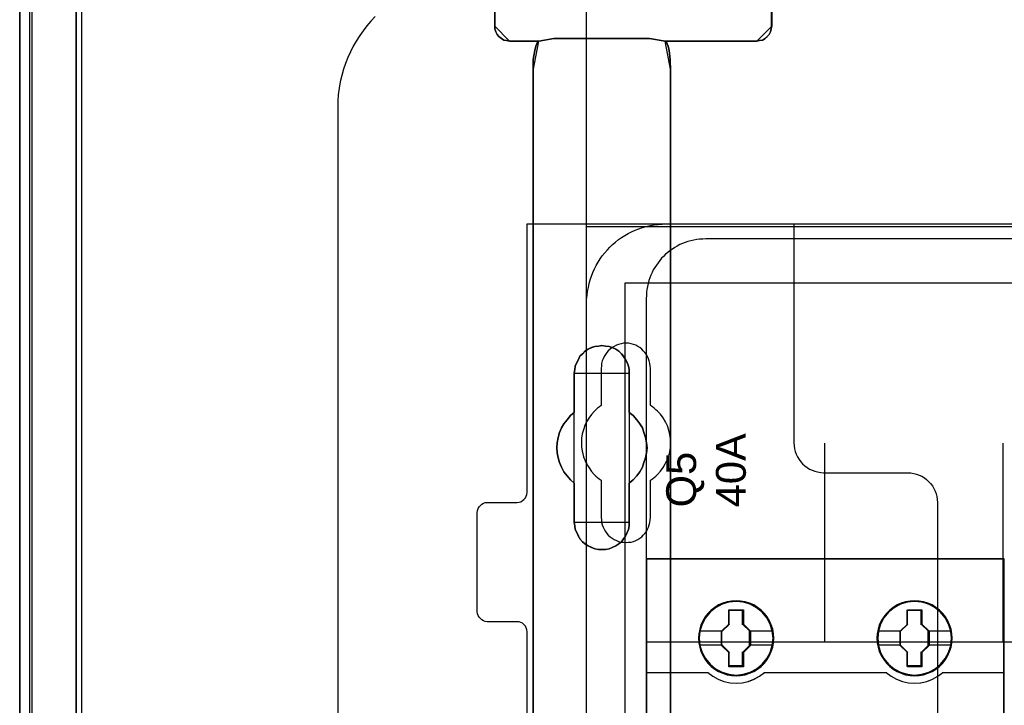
# Model space of a CAD drawing. Extents: x -558982 to 5119495, y -5290134 to 121759.
# Tile 17 of 256: x -479692 to -478702, y -24328 to -23639. Entities that reach past the tile are written whole.
import ezdxf

# ---------------------------------------------------------------- set-up
doc = ezdxf.new("R2010")
doc.units = 0
doc.header["$MEASUREMENT"] = 0
doc.layers.get('0').update_dxf_attribs({"color": 252})
for name, color, linetype in [('30', 7, 'Continuous'), ('45', 8, 'Continuous'), ('5', 7, 'Continuous'), ('50', 7, 'Continuous')]:
    doc.layers.add(name, color=color, linetype=linetype)
doc.styles.get("Standard").update_dxf_attribs({"font": 'arial.ttf', "bigfont": 'BIGFONT.SHX'})

# ---------------------------------------------------------------- blocks, each defined once
blk = doc.blocks.new('*U1040')
at = {"layer": '5', "color": 7}
for points in [[(0, -20.806875), (0, -801.193125)], [(4.692335, -801.191648), (4.692335, -20.805704)], [(4.692335, -20.805704), (4.692335, -801.191648)], [(74.60017, -390.859656), (74.60017, -415.622431), (74.548612, -415.879306), (74.497054, -416.187556), (74.342381, -416.444431), (74.13615, -416.649932), (73.929919, -416.855432), (73.67213, -417.009557), (73.362784, -417.060932), (73.104995, -417.112307), (63.876157, -417.112307), (63.979273, -417.163682), (64.082388, -417.369182), (64.185504, -417.626058), (64.288619, -418.037058), (64.391735, -418.961809), (64.443293, -420.09206), (64.443293, -743.189759)], [(50.625815, -648.762415), (50.625815, -523.253164), (50.625815, -498.747264), (50.625815, -420.09206), (50.625815, -418.961809), (50.780488, -418.037058), (50.883604, -417.626058), (50.986719, -417.369182), (51.089835, -417.163682), (51.19295, -417.112307), (48.254158, -417.112307), (47.944812, -417.060932), (47.687023, -417.009557), (47.429234, -416.855432), (47.171446, -416.649932), (47.016772, -416.444431), (46.862099, -416.187556), (46.758983, -415.879306), (46.758983, -415.622431), (46.758983, -390.859656)], [(46.758983, -390.858683), (46.758983, -415.623239), (46.758983, -415.880132), (46.862099, -416.188405), (47.016772, -416.445299), (47.171446, -416.650814), (47.429234, -416.856329), (47.687023, -417.010465), (47.944812, -417.061844), (48.254158, -417.113222), (51.19295, -417.113222), (52.688125, -416.856329), (62.329425, -416.856329), (63.876157, -417.113222), (73.104995, -417.113222), (73.362784, -417.061844), (73.67213, -417.010465), (73.929919, -416.856329), (74.13615, -416.650814), (74.342381, -416.445299), (74.497054, -416.188405), (74.548612, -415.880132), (74.60017, -415.623239), (74.60017, -390.858683)], [(64.444049, -743.189733), (64.444049, -420.09035), (64.392492, -418.960093), (64.289378, -418.035337), (64.186265, -417.624335), (64.083152, -417.367458), (63.980038, -417.161957), (63.876925, -417.110582), (62.330223, -416.853705), (62.330223, -416.853705), (52.689115, -416.853705), (51.19397, -417.110582), (51.090856, -417.161957), (50.987743, -417.367458), (50.88463, -417.624335), (50.781516, -418.035337), (50.626846, -418.960093), (50.626846, -420.09035), (50.626846, -498.745964), (50.626846, -523.251991), (50.626846, -648.761896)]]:
    blk.add_lwpolyline(points, dxfattribs=at)
at = {"layer": '5', "color": 59}
for points in [[(4.692335, -12.740183), (4.692335, -801.190946), (4.692335, -12.740183)], [(-1, -20.806406), (-1, -801.190946), (-1, -20.806406)]]:
    blk.add_lwpolyline(points, close=True, dxfattribs=at)
at = {"layer": '5', "color": 7}
for points in [[(46.758983, -390.8596), (46.758983, -415.62497), (46.758983, -390.8596)], [(74.597519, -390.8596), (74.597519, -415.62497), (74.597519, -390.8596)], [(46.758983, -415.622322), (46.758983, -415.879373), (46.862283, -416.187836), (47.017231, -416.444888), (47.17218, -416.650529), (47.430427, -416.85617), (47.688675, -417.010402), (47.946922, -417.061812), (48.256819, -417.113222), (46.758983, -415.622322)], [(73.102334, -417.113222), (73.360582, -417.061812), (73.670479, -417.010402), (73.928726, -416.85617), (74.135324, -416.650529), (74.341922, -416.444888), (74.496871, -416.187836), (74.54852, -415.879373), (74.60017, -415.622322), (73.102334, -417.113222)], [(48.254168, -417.110574), (51.194168, -417.110574), (48.254168, -417.110574)], [(51.194168, -417.110574), (51.091018, -417.16203), (50.987869, -417.367854), (50.884719, -417.625134), (50.78157, -418.036783), (50.626846, -418.962991), (50.626846, -420.095024), (51.194168, -417.110574)], [(51.194168, -417.110574), (51.091018, -417.16203), (50.987869, -417.367854), (50.884719, -417.625134), (50.78157, -418.036783), (50.626846, -418.962991), (50.626846, -420.095024), (51.194168, -417.110574)], [(51.194168, -417.110574), (51.091018, -417.16203), (50.987869, -417.367854), (50.884719, -417.625134), (50.78157, -418.036783), (50.626846, -418.962991), (50.626846, -420.095024), (51.194168, -417.110574)], [(51.194168, -417.110574), (51.091018, -417.16203), (50.987869, -417.367854), (50.884719, -417.625134), (50.78157, -418.036783), (50.626846, -418.962991), (50.626846, -420.095024), (51.194168, -417.110574)], [(51.194168, -417.110574), (51.091018, -417.16203), (50.987869, -417.367854), (50.884719, -417.625134), (50.78157, -418.036783), (50.626846, -418.962991), (50.626846, -420.095024), (51.194168, -417.110574)], [(51.194168, -417.110574), (51.091018, -417.16203), (50.987869, -417.367854), (50.884719, -417.625134), (50.78157, -418.036783), (50.626846, -418.962991), (50.626846, -420.095024), (51.194168, -417.110574)], [(51.194168, -417.110574), (51.091018, -417.16203), (50.987869, -417.367854), (50.884719, -417.625134), (50.78157, -418.036783), (50.626846, -418.962991), (50.626846, -420.095024), (51.194168, -417.110574)], [(51.194168, -417.110574), (51.091018, -417.16203), (50.987869, -417.367854), (50.884719, -417.625134), (50.78157, -418.036783), (50.626846, -418.962991), (50.626846, -420.095024), (51.194168, -417.110574)], [(51.194168, -417.110574), (51.091018, -417.16203), (50.987869, -417.367854), (50.884719, -417.625134), (50.78157, -418.036783), (50.626846, -418.962991), (50.626846, -420.095024), (51.194168, -417.110574)], [(51.194168, -417.110574), (51.091018, -417.16203), (50.987869, -417.367854), (50.884719, -417.625134), (50.78157, -418.036783), (50.626846, -418.962991), (50.626846, -420.095024), (51.194168, -417.110574)], [(51.194168, -417.110574), (51.091018, -417.16203), (50.987869, -417.367854), (50.884719, -417.625134), (50.78157, -418.036783), (50.626846, -418.962991), (50.626846, -420.095024), (51.194168, -417.110574)], [(51.194168, -417.110574), (51.091018, -417.16203), (50.987869, -417.367854), (50.884719, -417.625134), (50.78157, -418.036783), (50.626846, -418.962991), (50.626846, -420.095024), (51.194168, -417.110574)], [(51.194168, -417.110574), (51.091018, -417.16203), (50.987869, -417.367854), (50.884719, -417.625134), (50.78157, -418.036783), (50.626846, -418.962991), (50.626846, -420.095024), (51.194168, -417.110574)], [(51.194168, -417.110574), (51.091018, -417.16203), (50.987869, -417.367854), (50.884719, -417.625134), (50.78157, -418.036783), (50.626846, -418.962991), (50.626846, -420.095024), (51.194168, -417.110574)], [(51.194168, -417.110574), (51.091018, -417.16203), (50.987869, -417.367854), (50.884719, -417.625134), (50.78157, -418.036783), (50.626846, -418.962991), (50.626846, -420.095024), (51.194168, -417.110574)], [(51.194168, -417.110574), (51.091018, -417.16203), (50.987869, -417.367854), (50.884719, -417.625134), (50.78157, -418.036783), (50.626846, -418.962991), (50.626846, -420.095024), (51.194168, -417.110574)], [(51.194168, -417.110574), (51.091018, -417.16203), (50.987869, -417.367854), (50.884719, -417.625134), (50.78157, -418.036783), (50.626846, -418.962991), (50.626846, -420.095024), (51.194168, -417.110574)], [(51.194168, -417.110574), (51.091018, -417.16203), (50.987869, -417.367854), (50.884719, -417.625134), (50.78157, -418.036783), (50.626846, -418.962991), (50.626846, -420.095024), (51.194168, -417.110574)], [(51.194168, -417.110574), (51.091018, -417.16203), (50.987869, -417.367854), (50.884719, -417.625134), (50.78157, -418.036783), (50.626846, -418.962991), (50.626846, -420.095024), (51.194168, -417.110574)], [(51.194168, -417.110574), (51.091018, -417.16203), (50.987869, -417.367854), (50.884719, -417.625134), (50.78157, -418.036783), (50.626846, -418.962991), (50.626846, -420.095024), (51.194168, -417.110574)], [(51.194168, -417.110574), (51.091018, -417.16203), (50.987869, -417.367854), (50.884719, -417.625134), (50.78157, -418.036783), (50.626846, -418.962991), (50.626846, -420.095024), (51.194168, -417.110574)], [(52.689352, -416.853705), (51.191517, -417.113222), (52.689352, -416.853705)], [(51.191517, -417.110574), (51.191517, -417.110574), (51.191517, -417.110574)], [(62.331172, -416.853705), (52.686701, -416.853705), (62.331172, -416.853705)], [(63.876727, -417.113222), (62.328521, -416.853705), (63.876727, -417.113222)], [(63.874076, -417.110574), (73.104985, -417.110574), (63.874076, -417.110574)], [(64.444049, -420.095024), (64.392233, -418.962991), (64.288601, -418.036783), (64.18497, -417.625134), (64.081339, -417.367854), (63.977707, -417.16203), (63.874076, -417.110574), (64.444049, -420.095024)], [(63.874076, -417.110574), (63.874076, -417.110574), (63.874076, -417.110574)], [(64.444049, -420.095024), (64.392233, -418.962991), (64.288601, -418.036783), (64.18497, -417.625134), (64.081339, -417.367854), (63.977707, -417.16203), (63.874076, -417.110574), (64.444049, -420.095024)], [(64.444049, -420.095024), (64.392233, -418.962991), (64.288601, -418.036783), (64.18497, -417.625134), (64.081339, -417.367854), (63.977707, -417.16203), (63.874076, -417.110574), (64.444049, -420.095024)], [(64.444049, -420.095024), (64.392233, -418.962991), (64.288601, -418.036783), (64.18497, -417.625134), (64.081339, -417.367854), (63.977707, -417.16203), (63.874076, -417.110574), (64.444049, -420.095024)], [(64.444049, -420.095024), (64.392233, -418.962991), (64.288601, -418.036783), (64.18497, -417.625134), (64.081339, -417.367854), (63.977707, -417.16203), (63.874076, -417.110574), (64.444049, -420.095024)], [(64.444049, -420.095024), (64.392233, -418.962991), (64.288601, -418.036783), (64.18497, -417.625134), (64.081339, -417.367854), (63.977707, -417.16203), (63.874076, -417.110574), (64.444049, -420.095024)], [(64.444049, -420.095024), (64.392233, -418.962991), (64.288601, -418.036783), (64.18497, -417.625134), (64.081339, -417.367854), (63.977707, -417.16203), (63.874076, -417.110574), (64.444049, -420.095024)], [(64.444049, -420.095024), (64.392233, -418.962991), (64.288601, -418.036783), (64.18497, -417.625134), (64.081339, -417.367854), (63.977707, -417.16203), (63.874076, -417.110574), (64.444049, -420.095024)], [(64.444049, -420.095024), (64.392233, -418.962991), (64.288601, -418.036783), (64.18497, -417.625134), (64.081339, -417.367854), (63.977707, -417.16203), (63.874076, -417.110574), (64.444049, -420.095024)], [(64.444049, -420.095024), (64.392233, -418.962991), (64.288601, -418.036783), (64.18497, -417.625134), (64.081339, -417.367854), (63.977707, -417.16203), (63.874076, -417.110574), (64.444049, -420.095024)], [(64.444049, -420.095024), (64.392233, -418.962991), (64.288601, -418.036783), (64.18497, -417.625134), (64.081339, -417.367854), (63.977707, -417.16203), (63.874076, -417.110574), (64.444049, -420.095024)], [(64.444049, -420.095024), (64.392233, -418.962991), (64.288601, -418.036783), (64.18497, -417.625134), (64.081339, -417.367854), (63.977707, -417.16203), (63.874076, -417.110574), (64.444049, -420.095024)], [(64.444049, -420.095024), (64.392233, -418.962991), (64.288601, -418.036783), (64.18497, -417.625134), (64.081339, -417.367854), (63.977707, -417.16203), (63.874076, -417.110574), (64.444049, -420.095024)], [(64.444049, -420.095024), (64.392233, -418.962991), (64.288601, -418.036783), (64.18497, -417.625134), (64.081339, -417.367854), (63.977707, -417.16203), (63.874076, -417.110574), (64.444049, -420.095024)], [(64.444049, -420.095024), (64.392233, -418.962991), (64.288601, -418.036783), (64.18497, -417.625134), (64.081339, -417.367854), (63.977707, -417.16203), (63.874076, -417.110574), (64.444049, -420.095024)], [(64.444049, -420.095024), (64.392233, -418.962991), (64.288601, -418.036783), (64.18497, -417.625134), (64.081339, -417.367854), (63.977707, -417.16203), (63.874076, -417.110574), (64.444049, -420.095024)], [(64.444049, -420.095024), (64.392233, -418.962991), (64.288601, -418.036783), (64.18497, -417.625134), (64.081339, -417.367854), (63.977707, -417.16203), (63.874076, -417.110574), (64.444049, -420.095024)], [(64.444049, -420.095024), (64.392233, -418.962991), (64.288601, -418.036783), (64.18497, -417.625134), (64.081339, -417.367854), (63.977707, -417.16203), (63.874076, -417.110574), (64.444049, -420.095024)], [(64.444049, -420.095024), (64.392233, -418.962991), (64.288601, -418.036783), (64.18497, -417.625134), (64.081339, -417.367854), (63.977707, -417.16203), (63.874076, -417.110574), (64.444049, -420.095024)], [(64.444049, -420.095024), (64.392233, -418.962991), (64.288601, -418.036783), (64.18497, -417.625134), (64.081339, -417.367854), (63.977707, -417.16203), (63.874076, -417.110574), (64.444049, -420.095024)], [(64.444049, -420.095024), (64.392233, -418.962991), (64.288601, -418.036783), (64.18497, -417.625134), (64.081339, -417.367854), (63.977707, -417.16203), (63.874076, -417.110574), (64.444049, -420.095024)], [(50.626846, -420.092375), (50.626846, -420.092375), (50.626846, -420.092375)], [(50.626846, -420.092375), (50.626846, -498.747316), (50.626846, -420.092375)], [(64.441398, -743.18882), (64.441398, -420.092375), (64.441398, -743.18882)], [(64.441398, -420.092375), (64.441398, -420.092375), (64.441398, -420.092375)], [(56.14293, -448.090654), (56.503953, -447.936505), (56.813401, -447.833739), (57.174424, -447.782356), (57.535447, -447.730973), (57.89647, -447.782356), (58.257493, -447.833739), (58.566941, -447.936505), (58.927964, -448.090654), (59.237413, -448.296187), (59.495286, -448.553103), (59.701585, -448.810018), (59.907884, -449.118317), (60.062608, -449.426616), (60.217332, -449.786298), (60.268907, -450.14598), (60.268907, -450.505662), (60.268907, -454.462163), (60.681505, -454.770462), (61.042528, -455.181527), (61.351976, -455.592592), (61.60985, -456.003657), (61.764574, -456.466105), (61.919298, -456.979937), (62.022447, -457.493768), (62.074022, -458.007599), (62.022447, -458.521431), (61.919298, -459.035262), (61.764574, -459.49771), (61.60985, -459.960158), (61.351976, -460.422606), (61.042528, -460.833672), (60.681505, -461.244737), (60.268907, -461.553035), (60.268907, -465.509537), (60.268907, -465.869219), (60.217332, -466.2289), (60.062608, -466.537199), (59.907884, -466.896881), (59.701585, -467.153797), (59.495286, -467.462096), (59.237413, -467.667628), (58.927964, -467.873161), (58.566941, -468.02731), (58.257493, -468.18146), (57.89647, -468.232843), (57.535447, -468.232843), (57.174424, -468.232843), (56.813401, -468.18146), (56.503953, -468.02731), (56.14293, -467.873161), (55.833482, -467.667628), (55.575608, -467.462096), (55.317735, -467.153797), (55.163011, -466.896881), (55.008286, -466.537199), (54.853562, -466.2289), (54.801988, -465.869219), (54.750413, -465.509537), (54.750413, -461.553035), (54.38939, -461.244737), (54.028367, -460.833672), (53.718919, -460.422606), (53.461045, -459.960158), (53.254746, -459.49771), (53.151597, -459.035262), (53.048447, -458.521431), (52.996873, -458.007599), (53.048447, -457.493768), (53.151597, -456.979937), (53.254746, -456.466105), (53.461045, -456.003657), (53.718919, -455.592592), (54.028367, -455.181527), (54.38939, -454.770462), (54.750413, -454.462163), (54.750413, -450.505662), (54.801988, -450.14598), (54.853562, -449.786298), (55.008286, -449.426616), (55.163011, -449.118317), (55.317735, -448.810018), (55.575608, -448.553103), (55.833482, -448.296187), (56.14293, -448.090654)], [(58.927964, -448.090654), (58.566941, -447.936505), (58.257493, -447.833739), (57.89647, -447.782356), (57.535447, -447.730973), (57.174424, -447.782356), (56.813401, -447.833739), (56.503953, -447.936505), (56.14293, -448.090654), (55.833482, -448.296187), (55.575608, -448.553103), (55.317735, -448.810018), (55.163011, -449.118317), (55.008286, -449.426616), (54.853562, -449.786298), (54.801988, -450.14598), (54.750413, -450.505662), (54.750413, -454.462163), (54.38939, -454.770462), (54.028367, -455.181527), (53.718919, -455.592592), (53.461045, -456.003657), (53.254746, -456.466105), (53.151597, -456.979937), (53.048447, -457.493768), (52.996873, -458.007599), (53.048447, -458.521431), (53.151597, -459.035262), (53.254746, -459.49771), (53.461045, -459.960158), (53.718919, -460.422606), (54.028367, -460.833672), (54.38939, -461.244737), (54.750413, -461.553035), (54.750413, -465.509537), (54.801988, -465.869219), (54.853562, -466.2289), (55.008286, -466.537199), (55.163011, -466.896881), (55.317735, -467.153797), (55.575608, -467.462096), (55.833482, -467.667628), (56.14293, -467.873161), (56.503953, -468.02731), (56.813401, -468.18146), (57.174424, -468.232843), (57.535447, -468.232843), (57.89647, -468.232843), (58.257493, -468.18146), (58.566941, -468.02731), (58.927964, -467.873161), (59.237413, -467.667628), (59.495286, -467.462096), (59.701585, -467.153797), (59.907884, -466.896881), (60.062608, -466.537199), (60.217332, -466.2289), (60.268907, -465.869219), (60.268907, -465.509537), (60.268907, -461.553035), (60.681505, -461.244737), (61.042528, -460.833672), (61.351976, -460.422606), (61.60985, -459.960158), (61.764574, -459.49771), (61.919298, -459.035262), (62.022447, -458.521431), (62.074022, -458.007599), (62.022447, -457.493768), (61.919298, -456.979937), (61.764574, -456.466105), (61.60985, -456.003657), (61.351976, -455.592592), (61.042528, -455.181527), (60.681505, -454.770462), (60.268907, -454.462163), (60.268907, -450.505662), (60.268907, -450.14598), (60.217332, -449.786298), (60.062608, -449.426616), (59.907884, -449.118317), (59.701585, -448.810018), (59.495286, -448.553103), (59.237413, -448.296187), (58.927964, -448.090654)], [(58.927964, -448.090654), (58.566941, -447.936505), (58.257493, -447.833739), (57.89647, -447.782356), (57.535447, -447.730973), (57.174424, -447.782356), (56.813401, -447.833739), (56.503953, -447.936505), (56.14293, -448.090654), (55.833482, -448.296187), (55.575608, -448.553103), (55.317735, -448.810018), (55.163011, -449.118317), (55.008286, -449.426616), (54.853562, -449.786298), (54.801988, -450.14598), (54.750413, -450.505662), (54.750413, -454.462163), (54.38939, -454.770462), (54.028367, -455.181527), (53.718919, -455.592592), (53.461045, -456.003657), (53.254746, -456.466105), (53.151597, -456.979937), (53.048447, -457.493768), (52.996873, -458.007599), (53.048447, -458.521431), (53.151597, -459.035262), (53.254746, -459.49771), (53.461045, -459.960158), (53.718919, -460.422606), (54.028367, -460.833672), (54.38939, -461.244737), (54.750413, -461.553035), (54.750413, -465.509537), (54.801988, -465.869219), (54.853562, -466.2289), (55.008286, -466.537199), (55.163011, -466.896881), (55.317735, -467.153797), (55.575608, -467.462096), (55.833482, -467.667628), (56.14293, -467.873161), (56.503953, -468.02731), (56.813401, -468.18146), (57.174424, -468.232843), (57.535447, -468.232843), (57.89647, -468.232843), (58.257493, -468.18146), (58.566941, -468.02731), (58.927964, -467.873161), (59.237413, -467.667628), (59.495286, -467.462096), (59.701585, -467.153797), (59.907884, -466.896881), (60.062608, -466.537199), (60.217332, -466.2289), (60.268907, -465.869219), (60.268907, -465.509537), (60.268907, -461.553035), (60.681505, -461.244737), (61.042528, -460.833672), (61.351976, -460.422606), (61.60985, -459.960158), (61.764574, -459.49771), (61.919298, -459.035262), (62.022447, -458.521431), (62.074022, -458.007599), (62.022447, -457.493768), (61.919298, -456.979937), (61.764574, -456.466105), (61.60985, -456.003657), (61.351976, -455.592592), (61.042528, -455.181527), (60.681505, -454.770462), (60.268907, -454.462163), (60.268907, -450.505662), (60.268907, -450.14598), (60.217332, -449.786298), (60.062608, -449.426616), (59.907884, -449.118317), (59.701585, -448.810018), (59.495286, -448.553103), (59.237413, -448.296187), (58.927964, -448.090654)], [(60.268666, -450.508867), (60.268666, -450.14877), (60.217082, -449.788672), (60.062331, -449.428575), (59.90758, -449.11992), (59.701245, -448.811265), (59.49491, -448.554053), (59.236992, -448.29684), (58.927489, -448.09107), (58.566403, -447.936743), (58.256901, -447.833858), (57.895815, -447.782415), (57.534729, -447.730973), (57.173643, -447.782415), (56.812557, -447.833858), (56.503054, -447.936743), (56.141968, -448.09107), (55.832466, -448.29684), (55.574547, -448.554053), (55.316629, -448.811265), (55.161878, -449.11992), (55.007126, -449.428575), (54.852375, -449.788672), (54.800792, -450.14877), (54.749208, -450.508867), (60.268666, -450.508867)], [(54.749208, -450.506219), (54.749208, -454.462535), (54.749208, -450.506219)], [(60.266015, -454.462535), (60.266015, -450.506219), (60.266015, -454.462535)], [(54.751859, -454.459887), (54.390538, -454.768337), (54.029217, -455.179604), (53.719514, -455.590871), (53.461428, -456.002138), (53.254959, -456.464813), (53.151724, -456.978897), (53.04849, -457.492981), (52.996873, -458.007065), (53.04849, -458.521149), (53.151724, -459.035233), (53.254959, -459.497908), (53.461428, -459.960583), (53.719514, -460.423259), (54.029217, -460.834526), (54.390538, -461.245793), (54.751859, -461.554243), (54.751859, -454.459887)], [(60.266015, -461.554243), (60.679274, -461.245793), (61.040875, -460.834526), (61.350819, -460.423259), (61.609106, -459.960583), (61.764078, -459.497908), (61.91905, -459.035233), (62.022365, -458.521149), (62.074022, -458.007065), (62.022365, -457.492981), (61.91905, -456.978897), (61.764078, -456.464813), (61.609106, -456.002138), (61.350819, -455.590871), (61.040875, -455.179604), (60.679274, -454.768337), (60.266015, -454.459887), (60.266015, -461.554243)], [(54.749208, -461.551595), (54.749208, -465.507911), (54.749208, -461.551595)], [(60.266015, -465.507911), (60.266015, -461.551595), (60.266015, -465.507911)], [(54.749208, -465.507911), (54.800792, -465.867807), (54.852375, -466.227704), (55.007126, -466.536187), (55.161878, -466.896084), (55.316629, -467.153153), (55.574547, -467.461635), (55.832466, -467.667291), (56.141968, -467.872946), (56.503054, -468.027187), (56.812557, -468.181429), (57.173643, -468.232843), (57.534729, -468.232843), (57.895815, -468.232843), (58.256901, -468.181429), (58.566403, -468.027187), (58.927489, -467.872946), (59.236992, -467.667291), (59.49491, -467.461635), (59.701245, -467.153153), (59.90758, -466.896084), (60.062331, -466.536187), (60.217082, -466.227704), (60.268666, -465.867807), (60.268666, -465.507911), (54.749208, -465.507911)]]:
    blk.add_lwpolyline(points, close=True, dxfattribs=at)
at = {"layer": '50', "color": 7}
for points in [[(0.235942, -20.558787), (0.235942, -801.133213)], [(5.203985, -20.552831), (5.203985, -801.136518)], [(30.977363, -423.785117), (30.977363, -737.446126)], [(34.725883, -414.64587), (34.315086, -415.107967), (33.904289, -415.570064), (33.544842, -416.083505), (33.185395, -416.545601), (32.825948, -417.110386), (32.51785, -417.623827), (32.261102, -418.188612), (32.004354, -418.753397), (31.747606, -419.369526), (31.542208, -419.934311), (31.388159, -420.55044), (31.234111, -421.217913), (31.131411, -421.834042), (31.028712, -422.501515), (30.977363, -423.117644), (30.977363, -423.785117)], [(55.98194, -85.921426), (391.762235, -85.921426), (391.762235, -735.000783), (55.98194, -735.000783), (55.98194, -85.921426)], [(391.762235, -435.77199), (55.98194, -435.77199), (55.98194, -385.150219), (391.762235, -385.150219), (391.762235, -435.77199)], [(59.825943, -728.385739), (387.918232, -728.385739), (387.918232, -441.457538), (59.825943, -441.457538), (59.825943, -728.385739)]]:
    blk.add_lwpolyline(points, dxfattribs=at)
blk = doc.blocks.new('*U1057')
at = {"layer": '50', "color": 7}
for points in [[(56.000497, -502.523649), (56.000497, -443.506853), (56.000497, -443.086505), (56.042497, -442.687175), (56.084497, -442.287845), (56.168497, -441.888514), (56.252497, -441.489184), (56.357497, -441.110871), (56.483498, -440.753576), (56.630498, -440.375263), (56.777498, -440.017968), (56.966498, -439.68169), (57.155498, -439.345412), (57.365498, -439.009134), (57.575499, -438.71489), (57.827499, -438.39963), (58.079499, -438.105386), (58.331499, -437.832161), (58.6045, -437.579952), (58.8985, -437.327744), (59.1925, -437.075535), (59.507501, -436.865361), (59.843501, -436.655187), (60.179501, -436.466031), (60.515502, -436.276875), (60.872502, -436.129753), (61.229502, -435.982631), (61.607503, -435.856527), (61.985503, -435.75144), (62.384503, -435.667371), (62.783504, -435.583301), (63.182504, -435.541266), (63.581505, -435.520249), (64.001505, -435.499232), (383.999821, -435.499232)], [(379.969373, -436.990132), (67.968952, -436.990132), (67.674949, -437.01115), (67.359946, -437.032167), (67.065942, -437.074202), (66.771939, -437.116237), (66.477936, -437.179289), (66.183933, -437.263358), (65.91093, -437.368445), (65.637927, -437.473532), (65.364924, -437.578619), (65.112921, -437.725741), (64.860918, -437.851845), (64.629916, -438.019984), (64.377913, -438.188123), (64.167911, -438.356262), (63.936908, -438.545418), (63.726906, -438.755592), (63.537904, -438.944749), (63.348902, -439.17594), (63.1809, -439.407131), (63.012898, -439.638322), (62.844896, -439.869513), (62.697894, -440.121722), (62.571893, -440.394948), (62.466892, -440.647156), (62.340891, -440.920382), (62.25689, -441.193608), (62.172889, -441.487852), (62.109888, -441.782095), (62.046887, -442.076338), (62.025887, -442.370582), (62.004887, -442.685842), (61.983887, -443.001103), (61.983887, -577.995737)], [(379.969373, -436.990132), (67.968952, -436.990132), (67.674949, -437.011151), (67.359946, -437.03217), (67.065942, -437.074208), (66.771939, -437.116246), (66.477936, -437.179302), (66.183933, -437.263378), (65.91093, -437.368472), (65.637927, -437.473567), (65.364924, -437.578661), (65.112921, -437.725794), (64.860918, -437.851907), (64.629916, -438.020058), (64.377913, -438.188209), (64.167911, -438.35636), (63.936908, -438.54553), (63.726906, -438.755719), (63.537904, -438.944889), (63.348902, -439.176097), (63.1809, -439.407305), (63.012898, -439.638513), (62.844896, -439.869721), (62.697894, -440.121948), (62.571893, -440.395193), (62.466892, -440.64742), (62.340891, -440.920665), (62.25689, -441.193911), (62.172889, -441.488176), (62.109888, -441.78244), (62.046887, -442.076705), (62.025887, -442.370969), (62.004887, -442.686253), (61.983887, -443.001536), (61.983887, -477.51456), (386.017439, -477.51456)], [(379.969373, -436.990132), (67.968952, -436.990132), (67.674949, -437.011151), (67.359946, -437.03217), (67.065942, -437.074208), (66.771939, -437.116246), (66.477936, -437.179302), (66.183933, -437.263378), (65.91093, -437.368472), (65.637927, -437.473567), (65.364924, -437.578661), (65.112921, -437.725794), (64.860918, -437.851907), (64.629916, -438.020058), (64.377913, -438.188209), (64.167911, -438.35636), (63.936908, -438.54553), (63.726906, -438.755719), (63.537904, -438.944889), (63.348902, -439.176097), (63.1809, -439.407305), (63.012898, -439.638513), (62.844896, -439.869721), (62.697894, -440.121948), (62.571893, -440.395193), (62.466892, -440.64742), (62.340891, -440.920665), (62.25689, -441.193911), (62.172889, -441.488176), (62.109888, -441.78244), (62.046887, -442.076705), (62.025887, -442.370969), (62.004887, -442.686253), (61.983887, -443.001536), (61.983887, -477.51456), (386.017439, -477.51456)], [(79.960566, -477.55693), (79.960566, -457.544965)], [(97.87362, -477.55693), (97.87362, -457.544965)]]:
    blk.add_lwpolyline(points, dxfattribs=at)
blk = doc.blocks.new('*U1058')
at = {"layer": '30', "color": 7}
for points in [[(50.0136, -544.482416), (50.0136, -476.517071), (49.991224, -476.314459), (49.924096, -476.111846), (49.834591, -475.931746), (49.700334, -475.774158), (49.566077, -475.661595), (49.387068, -475.571545), (49.208059, -475.52652), (49.006674, -475.504007), (46.008272, -475.504007), (46.008272, -475.504007), (45.806887, -475.481495), (45.627878, -475.413957), (45.448869, -475.323907), (45.314612, -475.188832), (45.180355, -475.053757), (45.090851, -474.873656), (45.023722, -474.693556), (45.001346, -474.490943), (45.001346, -464.540403), (45.023722, -464.315277), (45.090851, -464.112664), (45.180355, -463.932564), (45.314612, -463.797489), (45.448869, -463.662414), (45.627878, -463.572364), (45.806887, -463.527338), (46.008272, -463.504826), (49.006674, -463.504826), (49.208059, -463.482313), (49.387068, -463.437288), (49.566077, -463.324726), (49.700334, -463.212163), (49.834591, -463.054575), (49.924096, -462.874475), (49.991224, -462.694375), (50.0136, -462.491762), (50.0136, -435.499232), (76.842584, -435.499232), (76.842584, -457.516491), (76.86496, -457.809154), (76.909712, -458.101817), (76.976841, -458.39448), (77.066345, -458.664631), (77.200602, -458.934781), (77.357235, -459.182419), (77.536244, -459.407544), (77.715253, -459.63267), (77.939015, -459.81277), (78.162776, -459.99287), (78.408913, -460.150458), (78.677427, -460.263021), (78.945941, -460.375583), (79.214454, -460.443121), (79.52772, -460.488146), (79.81861, -460.510659), (88.299164, -460.510659), (88.590054, -460.533171), (88.880944, -460.578196), (89.171833, -460.645734), (89.440347, -460.758297), (89.708861, -460.870859), (89.954998, -461.028447), (90.178759, -461.208547), (90.380145, -461.388648), (90.58153, -461.613773), (90.760539, -461.838898), (90.894796, -462.086536), (91.029053, -462.356687), (91.140933, -462.626837), (91.208062, -462.9195), (91.252814, -463.212163), (91.27519, -463.504826), (91.27519, -557.494662)], [(46.008272, -475.504007), (45.806887, -475.481495), (45.627878, -475.413957), (45.448869, -475.323907), (45.314612, -475.188832), (45.180355, -475.053757), (45.090851, -474.873656), (45.023722, -474.693556), (45.001346, -474.490943), (45.001346, -464.540403), (45.023722, -464.315277), (45.090851, -464.112664), (45.180355, -463.932564), (45.314612, -463.797489), (45.448869, -463.662414), (45.627878, -463.572364), (45.806887, -463.527338), (46.008272, -463.504826), (49.006674, -463.504826), (49.208059, -463.482313), (49.387068, -463.437288), (49.566077, -463.324726), (49.700334, -463.212163), (49.834591, -463.054575), (49.924096, -462.874475), (49.991224, -462.694375), (50.0136, -462.491762), (50.0136, -435.499232), (76.842584, -435.499232), (76.842584, -457.516491), (76.86496, -457.809154), (76.909712, -458.101817), (76.976841, -458.39448), (77.066345, -458.664631), (77.200602, -458.934781), (77.357235, -459.182419), (77.536244, -459.407544), (77.715253, -459.63267), (77.939015, -459.81277), (78.162776, -459.99287), (78.408913, -460.150458), (78.677427, -460.263021), (78.945941, -460.375583), (79.214454, -460.443121), (79.52772, -460.488146), (79.81861, -460.510659), (88.299164, -460.510659), (88.590054, -460.533171), (88.880944, -460.578196), (89.171833, -460.645734), (89.440347, -460.758297), (89.708861, -460.870859), (89.954998, -461.028447), (90.178759, -461.208547), (90.380145, -461.388648), (90.58153, -461.613773), (90.760539, -461.838898), (90.894796, -462.086536), (91.029053, -462.356687), (91.140933, -462.626837), (91.208062, -462.9195), (91.252814, -463.212163), (91.27519, -463.504826), (91.27519, -557.494662)], [(50.0136, -544.482416), (50.0136, -476.517071), (49.991224, -476.314459), (49.924096, -476.111846), (49.834591, -475.931746), (49.700334, -475.774158), (49.566077, -475.661595), (49.387068, -475.571545), (49.208059, -475.52652), (49.006674, -475.504007), (46.008272, -475.504007)], [(62.409659, -465.014691), (62.409659, -461.254668), (62.611125, -461.119577), (62.790205, -460.984486), (62.969286, -460.849396), (63.125981, -460.69179), (63.416987, -460.354063), (63.685608, -459.993822), (63.909458, -459.63358), (64.088539, -459.228308), (64.245234, -458.823036), (64.357159, -458.417764), (64.424315, -457.989977), (64.4467, -457.539675), (64.424315, -457.111888), (64.357159, -456.661586), (64.267619, -456.233799), (64.110924, -455.806012), (63.931843, -455.40074), (63.707993, -454.995468), (63.439372, -454.635226), (63.125981, -454.320014), (62.969286, -454.184924), (62.790205, -454.027318), (62.611125, -453.892227), (62.409659, -453.757137), (62.409659, -450.019629), (62.387274, -449.771963), (62.364889, -449.524296), (62.297734, -449.27663), (62.230579, -449.051479), (62.118653, -448.826328), (62.006728, -448.623692), (61.850032, -448.421056), (61.693337, -448.240935), (61.536642, -448.083329), (61.335176, -447.925724), (61.13371, -447.813148), (60.932245, -447.700573), (60.708394, -447.610512), (60.462159, -447.542967), (60.215923, -447.497937), (59.969687, -447.497937), (59.701066, -447.497937), (59.454831, -447.542967), (59.208595, -447.610512), (58.984745, -447.700573), (58.760894, -447.813148), (58.559428, -447.925724), (58.357963, -448.083329), (58.178882, -448.240935), (58.022187, -448.421056), (57.887876, -448.623692), (57.753566, -448.826328), (57.664026, -449.051479), (57.574486, -449.27663), (57.50733, -449.524296), (57.484945, -449.771963), (57.46256, -450.019629), (57.46256, -453.757137), (57.28348, -453.892227), (57.104399, -454.027318), (56.925319, -454.184924), (56.768623, -454.342529), (56.477618, -454.657741), (56.208997, -455.017983), (55.985146, -455.40074), (55.806066, -455.783496), (55.671755, -456.188768), (55.55983, -456.616555), (55.492675, -457.044342), (55.47029, -457.47213), (55.492675, -457.922432), (55.537445, -458.350219), (55.6046, -458.57537), (55.64937, -458.778006), (55.716525, -459.003157), (55.806066, -459.205793), (55.895606, -459.430944), (56.007531, -459.63358), (56.119457, -459.836216), (56.253767, -460.038852), (56.500003, -460.376578), (56.768623, -460.69179), (56.925319, -460.849396), (57.082014, -460.984486), (57.261095, -461.142092), (57.46256, -461.254668), (57.46256, -465.014691), (57.484945, -465.262357), (57.50733, -465.510023), (57.574486, -465.757689), (57.664026, -465.98284), (57.753566, -466.207991), (57.887876, -466.410627), (58.022187, -466.613263), (58.178882, -466.793384), (58.357963, -466.95099), (58.559428, -467.086081), (58.760894, -467.221171), (58.984745, -467.333747), (59.208595, -467.423807), (59.454831, -467.491353), (59.701066, -467.513868), (59.969687, -467.536383), (60.215923, -467.513868), (60.462159, -467.491353), (60.708394, -467.423807), (60.932245, -467.333747), (61.13371, -467.221171), (61.335176, -467.086081), (61.536642, -466.95099), (61.693337, -466.793384), (61.850032, -466.613263), (62.006728, -466.410627), (62.118653, -466.207991), (62.230579, -465.98284), (62.297734, -465.757689), (62.364889, -465.510023), (62.387274, -465.262357), (62.409659, -465.014691)]]:
    blk.add_lwpolyline(points, dxfattribs=at)
blk = doc.blocks.new('*U1059')
at = {"layer": '45', "color": 139}
for points in [[(62.013048, -469.157042), (62.013048, -551.860983)], [(62.013048, -469.157042), (97.971708, -469.157042)], [(97.902782, -469.157042), (97.902782, -551.860983)], [(70.292235, -474.339445), (71.747654, -474.339445)], [(70.292235, -475.80916), (70.292235, -474.339445)], [(71.678728, -475.80916), (71.678728, -474.339445)], [(88.234451, -474.339445), (89.692521, -474.339445)], [(88.234451, -475.80916), (88.234451, -474.339445)], [(89.623594, -475.80916), (89.623594, -474.339445)], [(69.597664, -476.497676), (70.361162, -475.740309)], [(72.45283, -476.497676), (71.678728, -475.740309)], [(87.529275, -476.497676), (88.303378, -475.740309)], [(90.402999, -476.497676), (89.623594, -475.740309)], [(67.365491, -476.428824), (69.666591, -476.428824)], [(69.597664, -477.887947), (69.597664, -476.428824)], [(72.383903, -476.428824), (74.674399, -476.428824)], [(72.383903, -477.887947), (72.383903, -476.428824)], [(85.310358, -476.428824), (87.598202, -476.428824)], [(87.529275, -477.887947), (87.529275, -476.428824)], [(90.334072, -476.428824), (92.619266, -476.428824)], [(90.334072, -477.887947), (90.334072, -476.428824)], [(67.365491, -477.819096), (69.666591, -477.819096)], [(69.597664, -477.819096), (70.361162, -478.592351)], [(72.45283, -477.819096), (71.678728, -478.592351)], [(72.383903, -477.819096), (74.674399, -477.819096)], [(85.310358, -477.819096), (87.598202, -477.819096)], [(87.529275, -477.819096), (88.303378, -478.592351)], [(90.402999, -477.819096), (89.623594, -478.592351)], [(90.334072, -477.819096), (92.619266, -477.819096)], [(70.292235, -479.982623), (70.292235, -478.5235)], [(71.678728, -479.982623), (71.678728, -478.5235)], [(88.234451, -479.982623), (88.234451, -478.5235)], [(89.623594, -479.982623), (89.623594, -478.5235)], [(70.292235, -479.913771), (71.747654, -479.913771)], [(88.234451, -479.913771), (89.692521, -479.913771)], [(62.013048, -480.618175), (68.235031, -480.618175)], [(68.166104, -480.618175), (68.682941, -480.991206), (69.22225, -481.275419), (69.795265, -481.500421), (70.413223, -481.630686), (71.025563, -481.672134), (71.632285, -481.630686), (72.239007, -481.500421), (72.81764, -481.275419), (73.368184, -480.991206), (73.873786, -480.618175)], [(68.18201, -480.623472), (68.682254, -480.984447), (69.233085, -481.280328), (69.800778, -481.505198), (70.413436, -481.635385), (71.020474, -481.682726), (71.644374, -481.635385), (72.257032, -481.505198), (72.835966, -481.280328), (73.369935, -480.984447), (73.887041, -480.623472)], [(73.804859, -480.618175), (86.177247, -480.618175)], [(86.10832, -480.618175), (86.614156, -480.991206), (87.164956, -481.275419), (87.743858, -481.500421), (88.350862, -481.630686), (88.957866, -481.672134), (89.57611, -481.630686), (90.188735, -481.500421), (90.767637, -481.275419), (91.301575, -480.991206), (91.818653, -480.618175)], [(86.121575, -480.623472), (86.627233, -480.984447), (87.166601, -481.280328), (87.745298, -481.505198), (88.357706, -481.635385), (88.964495, -481.682726), (89.58814, -481.635385), (90.200548, -481.505198), (90.768008, -481.280328), (91.312995, -480.984447), (91.818653, -480.623472)], [(91.749726, -480.618175), (97.971708, -480.618175)]]:
    blk.add_lwpolyline(points, dxfattribs=at)
at = {"layer": '45', "color": 7}
for points in [[(62.047512, -488.115454), (62.047512, -480.650102), (62.047512, -469.18882), (97.937245, -469.18882), (97.937245, -480.650102), (97.937245, -488.115454)], [(67.320423, -476.42088), (69.632127, -476.42088)], [(72.418367, -476.42088), (74.735373, -476.42088)], [(85.254686, -476.42088), (87.582296, -476.42088)], [(90.363233, -476.42088), (92.674937, -476.42088)], [(67.320423, -477.834984), (69.632127, -477.834984)], [(72.418367, -477.834984), (74.735373, -477.834984)], [(85.254686, -477.834984), (87.582296, -477.834984)], [(90.363233, -477.834984), (92.674937, -477.834984)]]:
    blk.add_lwpolyline(points, dxfattribs=at)
for points in [[(74.806951, -477.16633), (74.778937, -476.71334), (74.706101, -476.26035), (74.554827, -475.829729), (74.381142, -475.410294), (74.140224, -475.018821), (73.865689, -474.666495), (73.529524, -474.342132), (73.165346, -474.062508), (72.801167, -473.81644), (72.364153, -473.626296), (71.932742, -473.497669), (71.478919, -473.419374), (71.025097, -473.391412), (70.576877, -473.419374), (70.123054, -473.497669), (69.680437, -473.626296), (69.265834, -473.81644), (68.879245, -474.062508), (68.526272, -474.342132), (68.190107, -474.666495), (67.926778, -475.018821), (67.68586, -475.410294), (67.489763, -475.829729), (67.366503, -476.26035), (67.276859, -476.71334), (67.248845, -477.16633), (67.276859, -477.61932), (67.366503, -478.061125), (67.489763, -478.497338), (67.68586, -478.911181), (67.926778, -479.308246), (68.190107, -479.671757), (68.526272, -479.990528), (68.879245, -480.275744), (69.265834, -480.510628), (69.680437, -480.689587), (70.123054, -480.829399), (70.576877, -480.918878), (71.025097, -480.941248), (71.478919, -480.918878), (71.932742, -480.829399), (72.364153, -480.689587), (72.801167, -480.510628), (73.165346, -480.275744), (73.529524, -479.990528), (73.865689, -479.671757), (74.140224, -479.308246), (74.381142, -478.911181), (74.554827, -478.497338), (74.706101, -478.061125), (74.778937, -477.61932), (74.806951, -477.16633)], [(74.806951, -477.16633), (74.778937, -476.71334), (74.706101, -476.26035), (74.554827, -475.829729), (74.381142, -475.410294), (74.140224, -475.018821), (73.865689, -474.666495), (73.529524, -474.342132), (73.165346, -474.062508), (72.801167, -473.81644), (72.364153, -473.626296), (71.932742, -473.497669), (71.478919, -473.419374), (71.025097, -473.391412), (70.576877, -473.419374), (70.123054, -473.497669), (69.680437, -473.626296), (69.265834, -473.81644), (68.879245, -474.062508), (68.526272, -474.342132), (68.190107, -474.666495), (67.926778, -475.018821), (67.68586, -475.410294), (67.489763, -475.829729), (67.366503, -476.26035), (67.276859, -476.71334), (67.248845, -477.16633), (67.276859, -477.61932), (67.366503, -478.061125), (67.489763, -478.497338), (67.68586, -478.911181), (67.926778, -479.308246), (68.190107, -479.671757), (68.526272, -479.990528), (68.879245, -480.275744), (69.265834, -480.510628), (69.680437, -480.689587), (70.123054, -480.829399), (70.576877, -480.918878), (71.025097, -480.941248), (71.478919, -480.918878), (71.932742, -480.829399), (72.364153, -480.689587), (72.801167, -480.510628), (73.165346, -480.275744), (73.529524, -479.990528), (73.865689, -479.671757), (74.140224, -479.308246), (74.381142, -478.911181), (74.554827, -478.497338), (74.706101, -478.061125), (74.778937, -477.61932), (74.806951, -477.16633)], [(74.806951, -477.16633), (74.778937, -476.71334), (74.706101, -476.26035), (74.554827, -475.829729), (74.381142, -475.410294), (74.140224, -475.018821), (73.865689, -474.666495), (73.529524, -474.342132), (73.165346, -474.062508), (72.801167, -473.81644), (72.364153, -473.626296), (71.932742, -473.497669), (71.478919, -473.419374), (71.025097, -473.391412), (70.576877, -473.419374), (70.123054, -473.497669), (69.680437, -473.626296), (69.265834, -473.81644), (68.879245, -474.062508), (68.526272, -474.342132), (68.190107, -474.666495), (67.926778, -475.018821), (67.68586, -475.410294), (67.489763, -475.829729), (67.366503, -476.26035), (67.276859, -476.71334), (67.248845, -477.16633), (67.276859, -477.61932), (67.366503, -478.061125), (67.489763, -478.497338), (67.68586, -478.911181), (67.926778, -479.308246), (68.190107, -479.671757), (68.526272, -479.990528), (68.879245, -480.275744), (69.265834, -480.510628), (69.680437, -480.689587), (70.123054, -480.829399), (70.576877, -480.918878), (71.025097, -480.941248), (71.478919, -480.918878), (71.932742, -480.829399), (72.364153, -480.689587), (72.801167, -480.510628), (73.165346, -480.275744), (73.529524, -479.990528), (73.865689, -479.671757), (74.140224, -479.308246), (74.381142, -478.911181), (74.554827, -478.497338), (74.706101, -478.061125), (74.778937, -477.61932), (74.806951, -477.16633)], [(92.741213, -477.16633), (92.718801, -476.71334), (92.645963, -476.26035), (92.494683, -475.829729), (92.315388, -475.410294), (92.080063, -475.018821), (91.794311, -474.666495), (91.463736, -474.342132), (91.110749, -474.062508), (90.746556, -473.81644), (90.315127, -473.626296), (89.878096, -473.497669), (89.424255, -473.419374), (88.964812, -473.391412), (88.510971, -473.419374), (88.068336, -473.497669), (87.625702, -473.626296), (87.211082, -473.81644), (86.83008, -474.062508), (86.465887, -474.342132), (86.129709, -474.666495), (85.860766, -475.018821), (85.619839, -475.410294), (85.418132, -475.829729), (85.300469, -476.26035), (85.216425, -476.71334), (85.18841, -477.16633), (85.216425, -477.61932), (85.300469, -478.061125), (85.418132, -478.497338), (85.619839, -478.911181), (85.860766, -479.308246), (86.129709, -479.671757), (86.465887, -479.990528), (86.83008, -480.275744), (87.211082, -480.510628), (87.625702, -480.689587), (88.068336, -480.829399), (88.510971, -480.918878), (88.964812, -480.941248), (89.424255, -480.918878), (89.878096, -480.829399), (90.315127, -480.689587), (90.746556, -480.510628), (91.110749, -480.275744), (91.463736, -479.990528), (91.794311, -479.671757), (92.080063, -479.308246), (92.315388, -478.911181), (92.494683, -478.497338), (92.645963, -478.061125), (92.718801, -477.61932), (92.741213, -477.16633)], [(92.741213, -477.16633), (92.718801, -476.71334), (92.645963, -476.26035), (92.494683, -475.829729), (92.315388, -475.410294), (92.080063, -475.018821), (91.794311, -474.666495), (91.463736, -474.342132), (91.110749, -474.062508), (90.746556, -473.81644), (90.315127, -473.626296), (89.878096, -473.497669), (89.424255, -473.419374), (88.964812, -473.391412), (88.510971, -473.419374), (88.068336, -473.497669), (87.625702, -473.626296), (87.211082, -473.81644), (86.83008, -474.062508), (86.465887, -474.342132), (86.129709, -474.666495), (85.860766, -475.018821), (85.619839, -475.410294), (85.418132, -475.829729), (85.300469, -476.26035), (85.216425, -476.71334), (85.18841, -477.16633), (85.216425, -477.61932), (85.300469, -478.061125), (85.418132, -478.497338), (85.619839, -478.911181), (85.860766, -479.308246), (86.129709, -479.671757), (86.465887, -479.990528), (86.83008, -480.275744), (87.211082, -480.510628), (87.625702, -480.689587), (88.068336, -480.829399), (88.510971, -480.918878), (88.964812, -480.941248), (89.424255, -480.918878), (89.878096, -480.829399), (90.315127, -480.689587), (90.746556, -480.510628), (91.110749, -480.275744), (91.463736, -479.990528), (91.794311, -479.671757), (92.080063, -479.308246), (92.315388, -478.911181), (92.494683, -478.497338), (92.645963, -478.061125), (92.718801, -477.61932), (92.741213, -477.16633)], [(92.741213, -477.16633), (92.718801, -476.71334), (92.645963, -476.26035), (92.494683, -475.829729), (92.315388, -475.410294), (92.080063, -475.018821), (91.794311, -474.666495), (91.463736, -474.342132), (91.110749, -474.062508), (90.746556, -473.81644), (90.315127, -473.626296), (89.878096, -473.497669), (89.424255, -473.419374), (88.964812, -473.391412), (88.510971, -473.419374), (88.068336, -473.497669), (87.625702, -473.626296), (87.211082, -473.81644), (86.83008, -474.062508), (86.465887, -474.342132), (86.129709, -474.666495), (85.860766, -475.018821), (85.619839, -475.410294), (85.418132, -475.829729), (85.300469, -476.26035), (85.216425, -476.71334), (85.18841, -477.16633), (85.216425, -477.61932), (85.300469, -478.061125), (85.418132, -478.497338), (85.619839, -478.911181), (85.860766, -479.308246), (86.129709, -479.671757), (86.465887, -479.990528), (86.83008, -480.275744), (87.211082, -480.510628), (87.625702, -480.689587), (88.068336, -480.829399), (88.510971, -480.918878), (88.964812, -480.941248), (89.424255, -480.918878), (89.878096, -480.829399), (90.315127, -480.689587), (90.746556, -480.510628), (91.110749, -480.275744), (91.463736, -479.990528), (91.794311, -479.671757), (92.080063, -479.308246), (92.315388, -478.911181), (92.494683, -478.497338), (92.645963, -478.061125), (92.718801, -477.61932), (92.741213, -477.16633)], [(70.308446, -474.299723), (71.759115, -474.299723), (71.759115, -475.73591), (72.487294, -476.448393), (72.487294, -477.87897), (71.759115, -478.602674), (71.759115, -480.027641), (70.308446, -480.027641), (70.308446, -478.602674), (69.5632, -477.87897), (69.5632, -476.448393), (70.308446, -475.73591), (70.308446, -474.299723)], [(70.308446, -474.299723), (71.759115, -474.299723), (71.759115, -475.73591), (72.487294, -476.448393), (72.487294, -477.87897), (71.759115, -478.602674), (71.759115, -480.027641), (70.308446, -480.027641), (70.308446, -478.602674), (69.5632, -477.87897), (69.5632, -476.448393), (70.308446, -475.73591), (70.308446, -474.299723)], [(70.308446, -474.299723), (71.759115, -474.299723), (71.759115, -474.299723), (71.759115, -475.73591), (71.759115, -475.73591), (72.487294, -476.448393), (72.487294, -476.448393), (72.487294, -477.87897), (72.487294, -477.87897), (71.759115, -478.602674), (71.759115, -478.602674), (71.759115, -480.027641), (71.759115, -480.027641), (70.308446, -480.027641), (70.308446, -480.027641), (70.308446, -478.602674), (70.308446, -478.602674), (69.5632, -477.87897), (69.5632, -477.87897), (69.5632, -476.448393), (69.5632, -476.448393), (70.308446, -475.73591), (70.308446, -475.73591), (70.308446, -474.299723), (70.308446, -474.299723)], [(70.325342, -474.3315), (71.741816, -474.3315), (71.741816, -475.751088), (72.45283, -476.455337), (72.45283, -477.869379), (71.741816, -478.584718), (71.741816, -479.993215), (70.325342, -479.993215), (70.325342, -478.584718), (69.597664, -477.869379), (69.597664, -476.455337), (70.325342, -475.751088), (70.325342, -474.3315)], [(88.252352, -474.299723), (89.701895, -474.299723), (89.701895, -475.73591), (90.429509, -476.448393), (90.429509, -477.87897), (89.701895, -478.602674), (89.701895, -480.027641), (88.252352, -480.027641), (88.252352, -478.602674), (87.513369, -477.87897), (87.513369, -476.448393), (88.252352, -475.73591), (88.252352, -474.299723)], [(88.252352, -474.299723), (89.701895, -474.299723), (89.701895, -475.73591), (90.429509, -476.448393), (90.429509, -477.87897), (89.701895, -478.602674), (89.701895, -480.027641), (88.252352, -480.027641), (88.252352, -478.602674), (87.513369, -477.87897), (87.513369, -476.448393), (88.252352, -475.73591), (88.252352, -474.299723)], [(88.252352, -474.299723), (89.701895, -474.299723), (89.701895, -474.299723), (89.701895, -475.73591), (89.701895, -475.73591), (90.429509, -476.448393), (90.429509, -476.448393), (90.429509, -477.87897), (90.429509, -477.87897), (89.701895, -478.602674), (89.701895, -478.602674), (89.701895, -480.027641), (89.701895, -480.027641), (88.252352, -480.027641), (88.252352, -480.027641), (88.252352, -478.602674), (88.252352, -478.602674), (87.513369, -477.87897), (87.513369, -477.87897), (87.513369, -476.448393), (87.513369, -476.448393), (88.252352, -475.73591), (88.252352, -475.73591), (88.252352, -474.299723), (88.252352, -474.299723)], [(88.27002, -474.3315), (89.68662, -474.3315), (89.68662, -475.751088), (90.397697, -476.455337), (90.397697, -477.869379), (89.68662, -478.584718), (89.68662, -479.993215), (88.27002, -479.993215), (88.27002, -478.584718), (87.547833, -477.869379), (87.547833, -476.455337), (88.27002, -475.751088), (88.27002, -474.3315)]]:
    blk.add_lwpolyline(points, close=True, dxfattribs=at)
at = {"layer": '45', "color": 139}
for points in [[(74.775138, -477.165006), (74.74737, -476.715988), (74.675173, -476.26697), (74.525225, -475.840126), (74.353063, -475.424368), (74.114258, -475.036328), (73.842131, -474.687092), (73.508914, -474.365573), (73.147928, -474.088401), (72.786943, -473.84449), (72.353761, -473.656014), (71.926133, -473.528515), (71.47629, -473.450907), (71.026447, -473.42319), (70.582157, -473.450907), (70.132314, -473.528515), (69.693579, -473.656014), (69.282611, -473.84449), (68.899411, -474.088401), (68.549534, -474.365573), (68.216316, -474.687092), (67.955296, -475.036328), (67.716491, -475.424368), (67.522114, -475.840126), (67.399935, -476.26697), (67.311077, -476.715988), (67.283309, -477.165006), (67.311077, -477.614024), (67.399935, -478.051955), (67.522114, -478.484343), (67.716491, -478.894557), (67.955296, -479.28814), (68.216316, -479.648463), (68.549534, -479.964439), (68.899411, -480.247154), (69.282611, -480.479978), (69.693579, -480.657368), (70.132314, -480.795954), (70.582157, -480.884649), (71.026447, -480.906822), (71.47629, -480.884649), (71.926133, -480.795954), (72.353761, -480.657368), (72.786943, -480.479978), (73.147928, -480.247154), (73.508914, -479.964439), (73.842131, -479.648463), (74.114258, -479.28814), (74.353063, -478.894557), (74.525225, -478.484343), (74.675173, -478.051955), (74.74737, -477.614024), (74.775138, -477.165006)], [(74.751279, -477.16633), (74.717659, -476.623815), (74.59999, -476.109264), (74.415082, -475.611492), (74.151728, -475.15287), (73.849151, -474.7334), (73.468127, -474.358673), (73.025468, -474.034282), (72.571602, -473.788192), (72.067307, -473.598032), (71.551805, -473.486173), (71.025096, -473.447023), (70.487181, -473.486173), (69.971679, -473.598032), (69.472987, -473.788192), (69.007915, -474.034282), (68.582065, -474.358673), (68.217852, -474.7334), (67.898465, -475.15287), (67.640714, -475.611492), (67.455806, -476.109264), (67.338137, -476.623815), (67.304517, -477.16633), (67.338137, -477.686474), (67.455806, -478.21221), (67.640714, -478.704389), (67.898465, -479.168604), (68.217852, -479.588074), (68.582065, -479.973988), (69.007915, -480.287192), (69.472987, -480.550061), (69.971679, -480.734628), (70.487181, -480.846487), (71.025096, -480.885637), (71.551805, -480.846487), (72.067307, -480.734628), (72.571602, -480.550061), (73.025468, -480.287192), (73.468127, -479.973988), (73.849151, -479.588074), (74.151728, -479.168604), (74.415082, -478.704389), (74.59999, -478.21221), (74.717659, -477.686474), (74.751279, -477.16633)], [(74.735373, -477.160885), (74.662509, -476.439192), (74.460734, -475.751067), (74.107626, -475.107698), (73.653631, -474.548247), (73.087539, -474.089497), (72.448583, -473.742637), (71.747973, -473.524451), (71.024944, -473.462912), (70.301915, -473.524451), (69.60691, -473.742637), (68.967954, -474.089497), (68.413072, -474.548247), (67.947867, -475.107698), (67.605969, -475.751067), (67.392984, -476.439192), (67.325725, -477.160885), (67.392984, -477.882577), (67.605969, -478.581891), (67.947867, -479.214071), (68.413072, -479.779117), (68.967954, -480.243461), (69.60691, -480.584727), (70.301915, -480.791723), (71.024944, -480.864452), (71.747973, -480.791723), (72.448583, -480.584727), (73.087539, -480.243461), (73.653631, -479.779117), (74.107626, -479.214071), (74.460734, -478.581891), (74.662509, -477.882577), (74.735373, -477.160885)], [(92.70675, -477.165006), (92.684535, -476.715988), (92.612335, -476.26697), (92.462382, -475.840126), (92.284661, -475.424368), (92.051401, -475.036328), (91.768157, -474.687092), (91.440483, -474.365573), (91.090593, -474.088401), (90.729596, -473.84449), (90.301953, -473.656014), (89.868756, -473.528515), (89.418898, -473.450907), (88.963486, -473.42319), (88.513628, -473.450907), (88.074878, -473.528515), (87.636127, -473.656014), (87.225146, -473.84449), (86.847487, -474.088401), (86.48649, -474.365573), (86.153261, -474.687092), (85.886679, -475.036328), (85.647865, -475.424368), (85.447928, -475.840126), (85.331299, -476.26697), (85.247991, -476.715988), (85.220222, -477.165006), (85.247991, -477.614024), (85.331299, -478.051955), (85.447928, -478.484343), (85.647865, -478.894557), (85.886679, -479.28814), (86.153261, -479.648463), (86.48649, -479.964439), (86.847487, -480.247154), (87.225146, -480.479978), (87.636127, -480.657368), (88.074878, -480.795954), (88.513628, -480.884649), (88.963486, -480.906822), (89.418898, -480.884649), (89.868756, -480.795954), (90.301953, -480.657368), (90.729596, -480.479978), (91.090593, -480.247154), (91.440483, -479.964439), (91.768157, -479.648463), (92.051401, -479.28814), (92.284661, -478.894557), (92.462382, -478.484343), (92.612335, -478.051955), (92.684535, -477.614024), (92.70675, -477.165006)], [(92.680239, -477.16633), (92.646616, -476.623815), (92.528932, -476.109264), (92.344002, -475.611492), (92.097427, -475.15287), (91.766793, -474.7334), (91.402536, -474.358673), (90.976635, -474.034282), (90.51711, -473.788192), (90.018357, -473.598032), (89.497188, -473.486173), (88.959208, -473.447023), (88.432435, -473.486173), (87.91687, -473.598032), (87.412514, -473.788192), (86.958593, -474.034282), (86.527088, -474.358673), (86.151622, -474.7334), (85.832196, -475.15287), (85.585622, -475.611492), (85.389483, -476.109264), (85.283008, -476.623815), (85.249384, -477.16633), (85.283008, -477.686474), (85.389483, -478.21221), (85.585622, -478.704389), (85.832196, -479.168604), (86.151622, -479.588074), (86.527088, -479.973988), (86.958593, -480.287192), (87.412514, -480.550061), (87.91687, -480.734628), (88.432435, -480.846487), (88.959208, -480.885637), (89.497188, -480.846487), (90.018357, -480.734628), (90.51711, -480.550061), (90.976635, -480.287192), (91.402536, -479.973988), (91.766793, -479.588074), (92.097427, -479.168604), (92.344002, -478.704389), (92.528932, -478.21221), (92.646616, -477.686474), (92.680239, -477.16633)], [(92.674937, -477.160885), (92.602074, -476.439192), (92.389089, -475.751067), (92.041586, -475.107698), (91.581986, -474.548247), (91.032708, -474.089497), (90.393752, -473.742637), (89.693143, -473.524451), (88.964509, -473.462912), (88.247085, -473.524451), (87.55208, -473.742637), (86.913124, -474.089497), (86.347031, -474.548247), (85.887431, -475.107698), (85.539929, -475.751067), (85.326944, -476.439192), (85.26529, -477.160885), (85.326944, -477.882577), (85.539929, -478.581891), (85.887431, -479.214071), (86.347031, -479.779117), (86.913124, -480.243461), (87.55208, -480.584727), (88.247085, -480.791723), (88.964509, -480.864452), (89.693143, -480.791723), (90.393752, -480.584727), (91.032708, -480.243461), (91.581986, -479.779117), (92.041586, -479.214071), (92.389089, -478.581891), (92.602074, -477.882577), (92.674937, -477.160885)]]:
    blk.add_lwpolyline(points, close=True, dxfattribs=at)
blk = doc.blocks.new('*U1072')
at = {"layer": '5', "color": 59}
blk.add_lwpolyline([(-1, -20.806406), (-1, -801.190946), (-1, -20.806406)], close=True, dxfattribs=at)

msp = doc.modelspace()

# ---------------------------------------------------------------- block references
at = {"xscale": 10, "yscale": 10, "zscale": 10}
for name in ['*U1040', '*U1072', '*U1058', '*U1057']:
    msp.add_blockref(name, (-479682.25, -19489.05), dxfattribs=at)
ref = msp.add_blockref('*U1059', (-479682.25, -19489.05), dxfattribs=dict(xscale=10, yscale=10, zscale=10))
ref.add_attrib('Oznaczenie', 'Q5', (-479012.25, -24129.05), dxfattribs={"height": 30, "rotation": 90, "flags": 2})
ref.add_attrib('Pr¹d znamionowy', '40A', (-478962.25, -24129.05), dxfattribs={"height": 30, "rotation": 90, "flags": 2})

doc.saveas('drawing.dxf')
